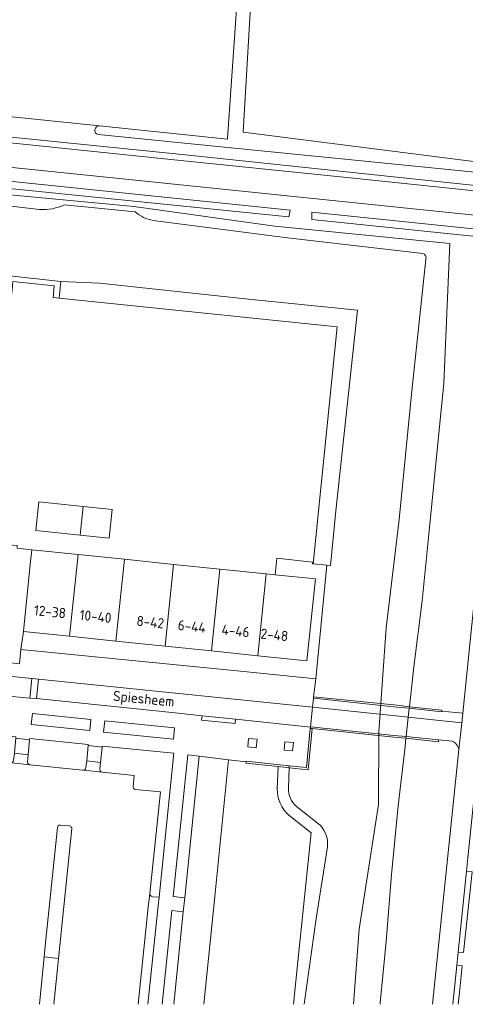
# Model space of a CAD drawing. Extents: x 168026 to 168874, y 448609 to 449769.
# Tile 6 of 39: x 168394 to 168473, y 448609 to 448785. Entities that reach past the tile are written whole.
import ezdxf
from ezdxf.enums import TextEntityAlignment as Align

# ---------------------------------------------------------------- set-up
doc = ezdxf.new("R2010")
doc.units = 0
for name, color, linetype, lineweight in [('B-WE-GK-BESCHOEIING-G', 252, 'GK-BESCHOEIING', 5), ('B-WE-GK-KADEMUUR-GV', 252, 'Continuous', 5), ('B-WE-GR-BEPLANTING_CULTUUR_HEESTERS-GV', 252, 'Continuous', 5), ('B-WE-IE-TERREINAFSCHEIDING_KUNSTMATIG_HEKWERK-G', 252, 'IE-TERREINAFSCHEIDING-KUNSTMATIG', 5), ('B-WE-IE-TERREINAFSCHEIDING_KUNSTMATIG_MUUR-GV', 252, 'Continuous', 5), ('B-WE-KW-KUNSTWERK_DEK-GV', 252, 'Continuous', 5), ('B-WE-OG-TERREIN_CULTUURSCHEIDING-GV', 252, 'Continuous', 5), ('B-WE-OG-TERREIN_ERF-GV', 252, 'Continuous', 5), ('B-WE-OG-TOPOGRAFIE-T18', 7, 'Continuous', 5), ('B-WE-OG-TOPOGRAFIE_BEBOUWING-GV', 1, 'Continuous', 18), ('B-WE-OG-TOPOGRAFIE_BEBOUWING-T18', 7, 'Continuous', 5), ('B-WE-OG-WATER-GV', 252, 'Continuous', 5), ('B-WE-OG-WATER_SLOOT-GV', 252, 'Continuous', 5), ('B-WE-VH-VERHARDING_ASFALT-GV', 252, 'Continuous', 5), ('B-WE-VH-VERHARDING_BEDRIJFSVLOERPLAAT-GV', 252, 'Continuous', 5), ('B-WE-VH-VERHARDING_BETON-GV', 252, 'Continuous', 5), ('B-WE-VH-VERHARDING_BETONSTRAATSTEEN-GV', 252, 'Continuous', 5), ('B-WE-VH-VERHARDING_STRAATBAKSTEEN-GV', 252, 'Continuous', 5), ('B-WE-VH-VERHARDING_TEGEL-GV', 252, 'Continuous', 5), ('vervallen-WE-GR-GRAS-GV', 252, 'Continuous', 5), ('vervallen-WE-OG-TERREIN_ERF-GV', 252, 'Continuous', 5), ('vervallen-WE-OG-WATER_SLOOT-GV', 252, 'Continuous', 5)]:
    doc.layers.add(name, color=color, linetype=linetype, lineweight=lineweight)
doc.styles.add('NLCS-ISO-ANNOTATIEF-T18', font='NLCS-ISO.ttf', dxfattribs={"height": 1.8})
doc.linetypes.add('GK-BESCHOEIING', pattern='A,30,-5,[1,NLCS.SHX,S=1,R=0,X=0,Y=0],-5', length=40)
doc.linetypes.add('IE-TERREINAFSCHEIDING-KUNSTMATIG', pattern='A,4,[82,NLCS.SHX,S=0.75,R=90,X=0,Y=0],4,-2', length=10)

msp = doc.modelspace()

# ---------------------------------------------------------------- linework, layer by layer
at = {"layer": 'B-WE-GK-BESCHOEIING-G', "flags": 128}
for points in [[(168434.536, 448734.991), (168407.992, 448737.788), (168401.104, 448738.127)], [(168434.536, 448734.991), (168453.973, 448732.995), (168450.122, 448697.22), (168449.166, 448687.478), (168448.52, 448687.535)]]:
    msp.add_lwpolyline(points, dxfattribs=at)
at = {"layer": 'B-WE-GK-KADEMUUR-GV', "flags": 128}
for points in [[(168401.104, 448738.127), (168391.945, 448739.094), (168391.624, 448736.057), (168392.357, 448735.981), (168392.563, 448738.103), (168399.892, 448737.35), (168399.711, 448735.239), (168400.788, 448735.128)], [(168469.014, 448661.544), (168469.034, 448661.738), (168463.242, 448662.322), (168463.211, 448662.047), (168469.002, 448661.434)], [(168445.919, 448658.441), (168445.563, 448658.478), (168444.888, 448651.49), (168441.805, 448651.81), (168441.793, 448651.449), (168445.212, 448651.094)], [(168468.445, 448656.417), (168468.411, 448656.42), (168462.646, 448657.009), (168462.615, 448656.732), (168468.404, 448656.066)]]:
    msp.add_lwpolyline(points, close=True, dxfattribs=at)
at = {"layer": 'B-WE-GR-BEPLANTING_CULTUUR_HEESTERS-GV', "flags": 128}
for points in [[(168396.051, 448661.123), (168395.831, 448659.153), (168406.238, 448658.071), (168406.446, 448660.081)], [(168421.169, 448656.548), (168421.344, 448658.552), (168408.963, 448659.805), (168408.716, 448657.804)], [(168405.584, 448651.506), (168405.742, 448652.709), (168406, 448655.393), (168405.993, 448655.58), (168395.592, 448656.644), (168395.536, 448656.453), (168395.275, 448653.74), (168395.137, 448652.442), (168395.235, 448652.237), (168395.365, 448652.092), (168395.596, 448651.992), (168405.018, 448651.012), (168405.187, 448651.028), (168405.356, 448651.11), (168405.497, 448651.274)], [(168416.943, 448629.039), (168417.04, 448628.766), (168417.223, 448628.561), (168417.414, 448628.481), (168418.618, 448628.417), (168421.233, 448654.029), (168408.493, 448655.329), (168408.473, 448655.118), (168408.172, 448652.411), (168408.071, 448651.283), (168408.052, 448651.121), (168408.102, 448650.913), (168408.269, 448650.723), (168408.494, 448650.69), (168414.193, 448650.087), (168414.002, 448648.077), (168414.056, 448647.836), (168414.217, 448647.655), (168414.42, 448647.599), (168418.844, 448647.17)], [(168425.786, 448653.521), (168423.714, 448653.752), (168421.129, 448628.497), (168423.201, 448628.252)]]:
    msp.add_lwpolyline(points, close=True, dxfattribs=at)
at = {"layer": 'B-WE-IE-TERREINAFSCHEIDING_KUNSTMATIG_HEKWERK-G', "flags": 128}
for points in [[(168400.788, 448735.128), (168399.711, 448735.239), (168399.892, 448737.35), (168392.563, 448738.103), (168392.357, 448735.981), (168391.624, 448736.057)], [(168446.073, 448687.812), (168450.365, 448730.029), (168400.788, 448735.128)]]:
    msp.add_lwpolyline(points, dxfattribs=at)
at = {"layer": 'B-WE-IE-TERREINAFSCHEIDING_KUNSTMATIG_MUUR-GV', "flags": 128}
msp.add_lwpolyline([(168439.811, 448651.655), (168441.793, 448651.449), (168441.805, 448651.81), (168434.117, 448652.609), (168434.109, 448652.529), (168434.08, 448652.25)], close=True, dxfattribs=at)
at = {"layer": 'B-WE-KW-KUNSTWERK_DEK-GV', "flags": 128}
msp.add_lwpolyline([(168463.242, 448662.322), (168461.04, 448662.591), (168446.147, 448664.122), (168446.138, 448663.853), (168445.944, 448662.23), (168445.588, 448658.752), (168445.583, 448658.699), (168445.563, 448658.478), (168445.919, 448658.441), (168460.45, 448656.932), (168462.615, 448656.732), (168462.646, 448657.009), (168463.034, 448660.465), (168463.211, 448662.047)], close=True, dxfattribs=at)
at = {"layer": 'B-WE-OG-TERREIN_CULTUURSCHEIDING-GV', "flags": 128}
for points in [[(168435.913, 448655.025), (168436.067, 448656.535), (168434.54, 448656.667), (168434.435, 448655.188)], [(168442.419, 448654.48), (168442.548, 448655.975), (168441.053, 448656.104), (168440.924, 448654.61)]]:
    msp.add_lwpolyline(points, close=True, dxfattribs=at)
msp.add_lwpolyline([(168442.572, 448609.299), (168443.339, 448616.95), (168445.732, 448639.847), (168441.765, 448642.999), (168441.289, 448643.467), (168440.865, 448643.985), (168440.5, 448644.546), (168440.197, 448645.143), (168439.96, 448645.77), (168439.793, 448646.418), (168439.696, 448647.081), (168439.673, 448647.712), (168439.811, 448651.655), (168434.08, 448652.25), (168434.109, 448652.529), (168430.981, 448652.884), (168428.57, 448628.486), (168426.571, 448609.299)], dxfattribs=at)
at = {"layer": 'B-WE-OG-TERREIN_ERF-GV', "flags": 128}
for points in [[(168353.675, 448771.501), (168361.914, 448770.623), (168365.656, 448770.224), (168369.266, 448769.85), (168407.986, 448765.833), (168408.014, 448765.83), (168430.812, 448763.465), (168430.826, 448763.662)], [(168393.304, 448690.61), (168395.919, 448690.294), (168404.176, 448689.447), (168412.432, 448688.599), (168421.198, 448687.7), (168429.454, 448686.852), (168437.711, 448686.005), (168439.285, 448685.843), (168439.597, 448688.823), (168445.983, 448688.09), (168445.953, 448687.826), (168446.073, 448687.812), (168450.365, 448730.029), (168400.788, 448735.128), (168399.711, 448735.239), (168399.892, 448737.35), (168392.563, 448738.103)]]:
    msp.add_lwpolyline(points, dxfattribs=at)
for points in [[(168404.535, 448692.927), (168396.658, 448693.738), (168397.195, 448698.826), (168405.059, 448698.018), (168410.241, 448697.485), (168409.74, 448692.391)], [(168395.654, 448687.706), (168395.703, 448688.184), (168395.919, 448690.294), (168393.304, 448690.61), (168393.315, 448691.045), (168387.475, 448691.498), (168387.038, 448691.543), (168386.785, 448688.82), (168389.372, 448688.535), (168389.334, 448688.145), (168387.127, 448688.372), (168385.95, 448677.482), (168388.107, 448677.229), (168387.676, 448673.56), (168385.579, 448673.771), (168385.293, 448670.921), (168393.709, 448669.981), (168393.96, 448672.536), (168394.017, 448672.922), (168394.428, 448675.732)], [(168446.476, 448685.105), (168444.971, 448670.516), (168436.212, 448671.42), (168427.956, 448672.272), (168419.699, 448673.124), (168410.929, 448674.029), (168402.672, 448674.881), (168394.428, 448675.732), (168394.017, 448672.922), (168393.96, 448672.536), (168433.098, 448668.648), (168446.547, 448667.312), (168448.52, 448687.535), (168446.073, 448687.812), (168445.953, 448687.826), (168445.983, 448688.09), (168439.597, 448688.823), (168439.285, 448685.843)]]:
    msp.add_lwpolyline(points, close=True, dxfattribs=at)
at = {"layer": 'B-WE-OG-TOPOGRAFIE_BEBOUWING-GV', "flags": 128}
for points in [[(168404.535, 448692.927), (168405.059, 448698.018), (168397.195, 448698.826), (168396.658, 448693.738)], [(168405.059, 448698.018), (168404.535, 448692.927), (168409.74, 448692.391), (168410.241, 448697.485)], [(168402.672, 448674.881), (168404.176, 448689.447), (168395.919, 448690.294), (168395.703, 448688.184), (168395.654, 448687.706), (168394.428, 448675.732)], [(168402.672, 448674.881), (168410.929, 448674.029), (168412.432, 448688.599), (168404.176, 448689.447)], [(168410.929, 448674.029), (168419.699, 448673.124), (168421.198, 448687.7), (168412.432, 448688.599)], [(168419.699, 448673.124), (168427.956, 448672.272), (168429.454, 448686.852), (168421.198, 448687.7)], [(168427.956, 448672.272), (168436.212, 448671.42), (168437.711, 448686.005), (168429.454, 448686.852)], [(168436.212, 448671.42), (168444.971, 448670.516), (168446.476, 448685.105), (168439.285, 448685.843), (168437.711, 448686.005)]]:
    msp.add_lwpolyline(points, close=True, dxfattribs=at)
at = {"layer": 'B-WE-OG-WATER-GV', "flags": 128}
for points in [[(168397.321, 448750.927), (168373.356, 448753.76), (168315.053, 448759.758), (168282.07, 448762.21), (168269.742, 448763.672), (168268.161, 448764.018)], [(168414.335, 448750.5), (168401.759, 448751.765)], [(168465.6, 448743.131), (168441.494, 448745.871), (168417.567, 448749.006)], [(168330.824, 448745.921), (168379.413, 448740.762), (168391.945, 448739.094), (168401.104, 448738.127), (168407.992, 448737.788), (168434.536, 448734.991), (168453.973, 448732.995), (168450.122, 448697.22), (168449.166, 448687.478), (168448.52, 448687.535), (168446.547, 448667.312), (168446.147, 448664.122), (168446.138, 448663.853), (168445.944, 448662.23), (168445.588, 448658.752), (168445.583, 448658.699), (168445.563, 448658.478), (168445.919, 448658.441), (168445.212, 448651.094), (168441.793, 448651.449), (168441.673, 448647.79)], [(168453.254, 448609.299), (168454.26, 448622.663), (168457.745, 448644.916), (168457.774, 448657.85), (168459.079, 448676.409), (168461.389, 448695.682), (168463.653, 448718.646), (168466.169, 448742.021)], [(168443.095, 448644.563), (168447.332, 448641.198)], [(168448.609, 448637.343), (168446.629, 448624.578), (168444.508, 448609.753), (168444.461, 448609.299)]]:
    msp.add_lwpolyline(points, dxfattribs=at)
at = {"layer": 'B-WE-OG-WATER-GV'}
for points in [[(168401.759, 448751.765, -0.1153394), (168397.321, 448750.927)], [(168417.567, 448749.006, -0.1331515), (168414.335, 448750.5)], [(168466.169, 448742.021, 0.3943601), (168465.6, 448743.131)], [(168441.673, 448647.79, 0.2195767), (168443.095, 448644.563)], [(168447.332, 448641.198, -0.2272219), (168448.609, 448637.343)]]:
    msp.add_lwpolyline(points, format="xyb", dxfattribs=at)
at = {"layer": 'B-WE-OG-WATER_SLOOT-GV', "flags": 128}
for points in [[(168295.494, 448777.7), (168295.186, 448777.733), (168294.97, 448775.977), (168282.018, 448777.334), (168282.103, 448779.122), (168276.192, 448779.75), (168276.015, 448777.965), (168275.774, 448775.54), (168280.058, 448775.101), (168280.784, 448775.028), (168361.784, 448766.909), (168423.305, 448760.664), (168482.337, 448754.476), (168502.097, 448752.405), (168515.276, 448751.034), (168515.58, 448753.561), (168513.878, 448753.736), (168504.051, 448754.75), (168504.132, 448755.864), (168503.368, 448755.942), (168499.352, 448756.354), (168499.297, 448755.182), (168428.482, 448762.219), (168407.75, 448764.309)], [(168407.986, 448765.833), (168369.266, 448769.85), (168365.656, 448770.224), (168365.483, 448768.642), (168298.637, 448775.593), (168298.677, 448777.361), (168295.494, 448777.7)], [(168481.792, 448749.2), (168408.075, 448756.843), (168329.259, 448764.899), (168280.262, 448770.055), (168265.266, 448766.672), (168262.771, 448762.662), (168261.841, 448757.85), (168265.774, 448753.162), (168310.724, 448748.415), (168316.387, 448747.848)], [(168318.538, 448750.342), (168315.568, 448750.726), (168308.386, 448751.361), (168288.177, 448753.737), (168263.866, 448756.595), (168264.915, 448765.521), (168268.186, 448765.192), (168269.771, 448765.033), (168334.984, 448758.477), (168387.562, 448753.958), (168414.118, 448751.487), (168439.231, 448747.997), (168470.461, 448744.858), (168469.376, 448719.995), (168466.622, 448692.498), (168465.492, 448681.198), (168464.04, 448669.427), (168463.242, 448662.322), (168469.034, 448661.738), (168469.014, 448661.544), (168472.736, 448661.184), (168475.966, 448692.686)], [(168430.826, 448763.662), (168430.812, 448763.465), (168408.014, 448765.83), (168407.986, 448765.833)], [(168268.161, 448764.018), (168269.742, 448763.672), (168282.07, 448762.21), (168315.053, 448759.758), (168373.356, 448753.76), (168397.321, 448750.927)], [(168407.75, 448764.309), (168428.482, 448762.219), (168499.297, 448755.182), (168499.352, 448756.354), (168479.376, 448758.895)], [(168458.003, 448609.299), (168458.033, 448609.543), (168459.067, 448620.51), (168460.04, 448632.411), (168461.257, 448644.645), (168462.45, 448655.264), (168462.615, 448656.732), (168462.646, 448657.009), (168463.034, 448660.465), (168463.211, 448662.047), (168463.242, 448662.322), (168464.04, 448669.427), (168465.492, 448681.198), (168466.622, 448692.498), (168469.376, 448719.995), (168470.461, 448744.858), (168439.231, 448747.997), (168414.118, 448751.487), (168387.562, 448753.958)], [(168401.759, 448751.765), (168414.335, 448750.5)], [(168481.409, 448745.483), (168445.863, 448749.182), (168445.856, 448750.451), (168481.541, 448746.77)], [(168417.567, 448749.006), (168441.494, 448745.871), (168465.6, 448743.131)], [(168466.169, 448742.021), (168463.653, 448718.646), (168461.389, 448695.682), (168459.079, 448676.409), (168457.774, 448657.85), (168457.745, 448644.916), (168454.26, 448622.663), (168453.254, 448609.299)], [(168462.615, 448656.732), (168462.45, 448655.264), (168461.257, 448644.645), (168460.04, 448632.411), (168459.067, 448620.51), (168458.033, 448609.543), (168458.003, 448609.299)], [(168470.841, 448656.202), (168468.445, 448656.417), (168468.404, 448656.066), (168462.615, 448656.732)], [(168467.357, 448609.299), (168467.951, 448615.071), (168472.025, 448654.73)], [(168439.811, 448651.655), (168439.673, 448647.712), (168439.696, 448647.081), (168439.793, 448646.418), (168439.96, 448645.77), (168440.197, 448645.143), (168440.5, 448644.546), (168440.865, 448643.985), (168441.289, 448643.467), (168441.765, 448642.999), (168445.732, 448639.847), (168443.339, 448616.95), (168442.572, 448609.299)], [(168441.673, 448647.79), (168441.793, 448651.449), (168439.811, 448651.655)], [(168447.332, 448641.198), (168443.095, 448644.563)], [(168444.461, 448609.299), (168444.508, 448609.753), (168446.629, 448624.578), (168448.609, 448637.343)]]:
    msp.add_lwpolyline(points, dxfattribs=at)
for points in [[(168287.675, 448766.766), (168441.99, 448750.849), (168441.749, 448749.61), (168287.52, 448765.268)], [(168441.749, 448749.61), (168441.99, 448750.849), (168287.675, 448766.766), (168287.52, 448765.268)], [(168481.541, 448746.77), (168445.856, 448750.451), (168445.863, 448749.182), (168481.409, 448745.483)], [(168446.073, 448687.812), (168448.52, 448687.535), (168449.166, 448687.478), (168450.122, 448697.22), (168453.973, 448732.995), (168434.536, 448734.991), (168407.992, 448737.788), (168401.104, 448738.127), (168400.788, 448735.128), (168450.365, 448730.029)]]:
    msp.add_lwpolyline(points, close=True, dxfattribs=at)
at = {"layer": 'B-WE-OG-WATER_SLOOT-GV'}
for points in [[(168407.75, 448764.309, -0.9339394), (168407.986, 448765.833)], [(168407.986, 448765.833, 0.9339394), (168407.75, 448764.309)], [(168397.321, 448750.927, 0.1153394), (168401.759, 448751.765)], [(168414.335, 448750.5, 0.1331515), (168417.567, 448749.006)], [(168465.6, 448743.131, -0.3943601), (168466.169, 448742.021)], [(168472.025, 448654.73, 0.2726507), (168470.841, 448656.202)], [(168443.095, 448644.563, -0.2195767), (168441.673, 448647.79)], [(168448.609, 448637.343, 0.2272219), (168447.332, 448641.198)]]:
    msp.add_lwpolyline(points, format="xyb", dxfattribs=at)
at = {"layer": 'B-WE-VH-VERHARDING_ASFALT-GV', "flags": 128}
for points in [[(168280.262, 448770.055), (168329.259, 448764.899), (168408.075, 448756.843), (168481.792, 448749.2), (168482.235, 448753.488), (168452.703, 448756.565), (168418.977, 448760.003), (168398.401, 448762.173), (168378.07, 448764.272), (168368.608, 448765.282), (168354.809, 448766.609), (168333.645, 448768.857), (168313.443, 448770.843), (168306.794, 448771.496), (168281.35, 448774.244), (168280.709, 448774.312), (168280.377, 448771.151)], [(168482.337, 448754.476), (168423.305, 448760.664), (168361.784, 448766.909), (168280.784, 448775.028), (168280.709, 448774.312), (168281.35, 448774.244), (168306.794, 448771.496), (168313.443, 448770.843), (168333.645, 448768.857), (168354.809, 448766.609), (168368.608, 448765.282), (168378.07, 448764.272), (168398.401, 448762.173), (168418.977, 448760.003), (168452.703, 448756.565), (168482.235, 448753.488)], [(168463.034, 448660.465), (168460.842, 448660.691), (168445.944, 448662.23), (168445.588, 448658.752), (168460.481, 448657.23), (168462.646, 448657.009)]]:
    msp.add_lwpolyline(points, close=True, dxfattribs=at)
for points in [[(168484.623, 448742.811), (168484.632, 448742.901), (168485.388, 448747.748), (168486.218, 448748.741), (168481.792, 448749.2), (168481.541, 448746.77), (168481.409, 448745.483), (168475.966, 448692.686), (168472.736, 448661.184), (168472.58, 448659.479), (168472.025, 448654.73), (168467.951, 448615.071), (168467.357, 448609.299)], [(168470.966, 448609.299), (168471.678, 448616.204), (168471.925, 448618.595), (168472.101, 448620.307), (168473.417, 448633.029), (168473.662, 448635.393), (168475.386, 448652.06), (168475.522, 448653.383), (168476.352, 448661.488), (168478.035, 448677.903), (168478.279, 448680.283), (168479.939, 448696.476), (168480.175, 448698.781), (168480.303, 448700.029), (168482.666, 448722.841), (168482.719, 448723.386), (168482.955, 448725.79), (168484.39, 448740.433), (168484.623, 448742.811)], [(168472.025, 448654.73), (168472.58, 448659.479), (168463.034, 448660.465), (168462.646, 448657.009), (168468.411, 448656.42), (168468.445, 448656.417)], [(168468.445, 448656.417), (168470.841, 448656.202)], [(168414.904, 448609.299), (168416.668, 448626.624), (168416.943, 448629.039), (168418.844, 448647.17), (168414.42, 448647.599), (168414.217, 448647.655), (168414.056, 448647.836), (168414.002, 448648.077), (168414.193, 448650.087), (168408.494, 448650.69), (168405.187, 448651.028), (168405.018, 448651.012), (168395.596, 448651.992), (168392.317, 448652.354)], [(168397.267, 448609.299), (168398.12, 448617.731), (168398.373, 448620.228), (168400.496, 448640.818), (168400.638, 448641.098), (168400.811, 448641.212), (168401.043, 448641.238), (168402.618, 448641.083), (168402.855, 448640.993), (168402.958, 448640.868), (168403.045, 448640.739), (168403.078, 448640.607), (168400.683, 448617.433), (168400.506, 448615.692), (168399.87, 448609.299)]]:
    msp.add_lwpolyline(points, dxfattribs=at)
at = {"layer": 'B-WE-VH-VERHARDING_ASFALT-GV'}
msp.add_lwpolyline([(168470.841, 448656.202, -0.2726507), (168472.025, 448654.73)], format="xyb", dxfattribs=at)
at = {"layer": 'B-WE-VH-VERHARDING_BEDRIJFSVLOERPLAAT-GV', "flags": 128}
msp.add_lwpolyline([(168426.198, 448659.944), (168432.147, 448659.325), (168432.233, 448660.101), (168426.27, 448660.714)], close=True, dxfattribs=at)
at = {"layer": 'B-WE-VH-VERHARDING_BETON-GV', "flags": 128}
for points in [[(168393.076, 448656.724), (168392.818, 448654.028), (168395.275, 448653.74), (168395.536, 448656.453)], [(168408.473, 448655.118), (168406, 448655.393), (168405.742, 448652.709), (168408.172, 448652.411)]]:
    msp.add_lwpolyline(points, close=True, dxfattribs=at)
at = {"layer": 'B-WE-VH-VERHARDING_BETONSTRAATSTEEN-GV', "flags": 128}
for points in [[(168419.135, 448609.299), (168420.865, 448626.004), (168422.915, 448625.781), (168423.201, 448628.252), (168421.129, 448628.497), (168423.714, 448653.752), (168425.786, 448653.521), (168430.981, 448652.884), (168434.109, 448652.529), (168434.117, 448652.609), (168441.805, 448651.81), (168444.888, 448651.49), (168445.563, 448658.478), (168445.583, 448658.699), (168432.233, 448660.101), (168432.147, 448659.325), (168426.198, 448659.944), (168426.27, 448660.714), (168421.495, 448661.244), (168396.766, 448663.769), (168395.583, 448663.876), (168382.319, 448665.078)], [(168379.579, 448609.299), (168380.101, 448614.518), (168380.662, 448619.707), (168380.666, 448619.747), (168382.791, 448640.594), (168383.307, 448645.579), (168383.835, 448650.685), (168384.581, 448657.778), (168393.087, 448656.955), (168393.076, 448656.724), (168395.536, 448656.453), (168395.592, 448656.644), (168405.993, 448655.58), (168406, 448655.393)], [(168406, 448655.393), (168408.473, 448655.118), (168408.493, 448655.329), (168421.233, 448654.029), (168418.618, 448628.417), (168418.419, 448626.866), (168416.625, 448609.299)], [(168399.87, 448609.299), (168400.506, 448615.692), (168400.683, 448617.433), (168398.12, 448617.731), (168397.267, 448609.299)]]:
    msp.add_lwpolyline(points, dxfattribs=at)
for points in [[(168395.831, 448659.153), (168396.051, 448661.123), (168406.446, 448660.081), (168406.238, 448658.071)], [(168421.344, 448658.552), (168421.169, 448656.548), (168408.716, 448657.804), (168408.963, 448659.805)], [(168436.067, 448656.535), (168435.913, 448655.025), (168434.435, 448655.188), (168434.54, 448656.667)], [(168442.548, 448655.975), (168442.419, 448654.48), (168440.924, 448654.61), (168441.053, 448656.104)]]:
    msp.add_lwpolyline(points, close=True, dxfattribs=at)
at = {"layer": 'B-WE-VH-VERHARDING_STRAATBAKSTEEN-GV', "flags": 128}
for points in [[(168395.583, 448663.876), (168395.953, 448667.369), (168377.152, 448669.291), (168376.797, 448665.825), (168382.326, 448665.239), (168382.319, 448665.078)], [(168395.953, 448667.369), (168395.583, 448663.876), (168396.766, 448663.769), (168397.117, 448667.25)], [(168445.588, 448658.752), (168445.944, 448662.23), (168421.563, 448664.74), (168397.117, 448667.25), (168396.766, 448663.769), (168421.495, 448661.244), (168426.27, 448660.714), (168432.233, 448660.101), (168445.583, 448658.699)], [(168395.137, 448652.442), (168395.275, 448653.74), (168392.818, 448654.028), (168392.64, 448652.797), (168392.585, 448652.588), (168392.492, 448652.475), (168392.317, 448652.354), (168395.596, 448651.992), (168395.365, 448652.092), (168395.235, 448652.237)], [(168405.742, 448652.709), (168405.584, 448651.506), (168405.497, 448651.274), (168405.356, 448651.11), (168405.187, 448651.028), (168408.494, 448650.69), (168408.269, 448650.723), (168408.102, 448650.913), (168408.052, 448651.121), (168408.071, 448651.283), (168408.172, 448652.411)]]:
    msp.add_lwpolyline(points, close=True, dxfattribs=at)
for points in [[(168428.57, 448628.486), (168430.981, 448652.884), (168425.786, 448653.521), (168423.201, 448628.252), (168422.915, 448625.781), (168421.225, 448609.299)], [(168426.571, 448609.299), (168428.57, 448628.486)]]:
    msp.add_lwpolyline(points, dxfattribs=at)
at = {"layer": 'B-WE-VH-VERHARDING_TEGEL-GV', "flags": 128}
for points in [[(168377.152, 448669.291), (168395.953, 448667.369), (168397.117, 448667.25), (168421.563, 448664.74), (168445.944, 448662.23), (168446.138, 448663.853), (168446.147, 448664.122), (168446.547, 448667.312), (168433.098, 448668.648), (168393.96, 448672.536), (168393.709, 448669.981)], [(168473.662, 448635.393), (168473.417, 448633.029), (168474.438, 448632.9), (168472.88, 448618.551), (168471.925, 448618.595), (168471.678, 448616.204), (168472.624, 448616.139), (168472.161, 448611.413), (168471.943, 448609.299)]]:
    msp.add_lwpolyline(points, dxfattribs=at)
for points in [[(168445.944, 448662.23), (168460.842, 448660.691), (168463.034, 448660.465), (168463.211, 448662.047), (168461.008, 448662.28), (168446.138, 448663.853)], [(168472.736, 448661.184), (168469.014, 448661.544), (168469.002, 448661.434), (168463.211, 448662.047), (168463.034, 448660.465), (168472.58, 448659.479)]]:
    msp.add_lwpolyline(points, close=True, dxfattribs=at)
at = {"layer": 'vervallen-WE-GR-GRAS-GV', "flags": 128}
msp.add_lwpolyline([(168444.378, 448893.934), (168441.906, 448894.111), (168437.019, 448823.688), (168433.601, 448764.718), (168479.376, 448758.895)], dxfattribs=at)
at = {"layer": 'vervallen-WE-OG-TERREIN_ERF-GV', "flags": 128}
msp.add_lwpolyline([(168430.826, 448763.662), (168432.822, 448792.659)], dxfattribs=at)
at = {"layer": 'vervallen-WE-OG-WATER_SLOOT-GV', "flags": 128}
for points in [[(168439.821, 448894.296), (168433.142, 448797.3), (168432.822, 448792.659), (168430.826, 448763.662)], [(168479.376, 448758.895), (168433.601, 448764.718), (168437.019, 448823.688), (168441.906, 448894.111)]]:
    msp.add_lwpolyline(points, dxfattribs=at)

# ---------------------------------------------------------------- texts
at = {"layer": 'B-WE-OG-TOPOGRAFIE-T18', "style": 'NLCS-ISO-ANNOTATIEF-T18'}
msp.add_text('Spiesheem', height=1.8, rotation=354.5, dxfattribs=at).set_placement((168415.855, 448663.5), align=Align.MIDDLE)
at = {"layer": 'B-WE-OG-TOPOGRAFIE_BEBOUWING-T18', "style": 'NLCS-ISO-ANNOTATIEF-T18'}
for s, p in [('12-38', (168399.169, 448679.264)), ('10-40', (168407.296, 448678.425)), ('8-42', (168417.051, 448677.418)), ('6-44', (168424.443, 448676.656)), ('4-46', (168432.254, 448675.85)), ('2-48', (168439.171, 448675.136))]:
    msp.add_text(s, height=1.8, rotation=354.1, dxfattribs=at).set_placement(p, align=Align.MIDDLE)

doc.saveas('drawing.dxf')
